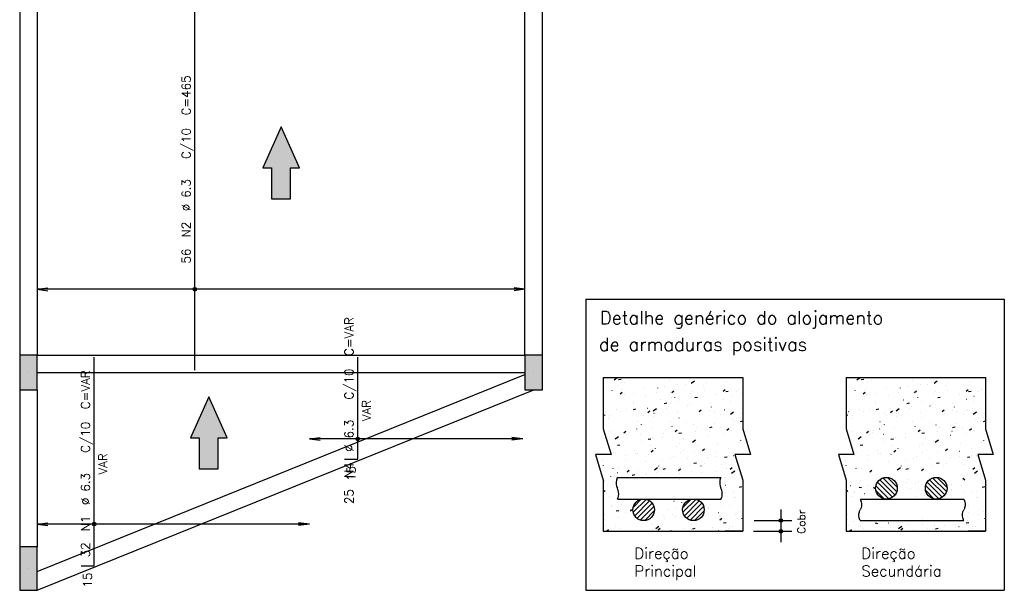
# Model space of a CAD drawing. Extents: x 0 to 84.1, y 0 to 59.4.
# Tile 5 of 7: x 38 to 60.6, y 30.9 to 44. Entities that reach past the tile are written whole.
import ezdxf

# ---------------------------------------------------------------- set-up
doc = ezdxf.new("R2010")
doc.units = 0
doc.header["$MEASUREMENT"] = 0
for name, color, linetype in [('1', 1, 'CONTINUOUS'), ('2', 2, 'CONTINUOUS'), ('6', 6, 'CONTINUOUS'), ('9', 9, 'CONTINUOUS')]:
    doc.layers.add(name, color=color, linetype=linetype)
doc.styles.get("Standard").update_dxf_attribs({"font": 'ROMANS.SHX'})

msp = doc.modelspace()

# ---------------------------------------------------------------- linework, layer by layer
at = {"layer": '1', "linetype": 'Continuous'}
for p, q in [((38, 44.3), (38, 36.3)), ((38.4, 44.3), (38.4, 36.3)), ((49.6, 36.3), (49.6, 44.3)), ((50, 36.3), (50, 44.3)), ((38.4, 36.3), (49.6, 36.3)), ((38.4, 35.9), (49.6, 35.9)), ((38.4, 31.331336), (49.6, 35.850635)), ((38, 35.5), (38, 31.9)), ((38.4, 30.9), (49.8, 35.5)), ((38.4, 35.5), (38.4, 31.9))]:
    msp.add_line(p, q, dxfattribs=at)
at = {"layer": '2', "linetype": 'Continuous'}
for p, q in [((38.4, 37.81), (38.647861, 37.842632)), ((49.6, 37.81), (38.4, 37.81)), ((38.4, 37.81), (38.647861, 37.777368)), ((38.4, 37.81), (38.4, 37.81)), ((49.6, 37.81), (49.352139, 37.842632)), ((49.6, 37.81), (49.352139, 37.777368)), ((49.6, 37.81), (49.6, 37.81)), ((51, 37.583948), (60.605, 37.583948)), ((51, 37.583948), (51, 30.9)), ((60.605, 37.583948), (60.605, 30.9)), ((38.2, 35.9), (38.2, 35.9)), ((49.8, 35.9), (49.8, 35.9)), ((51.39889, 35.78758), (54.59889, 35.78758)), ((51.39889, 35.78758), (51.39889, 34.609642)), ((51.646571, 35.72817), (51.719213, 35.781305)), ((51.747479, 35.735157), (51.806377, 35.746606)), ((52.487855, 35.770258), (52.488831, 35.770474)), ((52.929131, 35.719933), (52.929262, 35.720924)), ((52.950629, 35.785884), (52.951237, 35.786677)), ((53.971516, 35.771011), (53.971647, 35.772003)), ((54.59889, 35.78758), (54.59889, 34.609642)), ((56.973387, 35.78758), (60.173387, 35.78758)), ((56.973387, 35.78758), (56.973387, 34.609642)), ((57.221068, 35.72817), (57.293709, 35.781305)), ((57.321976, 35.735157), (57.380874, 35.746606)), ((58.062352, 35.770258), (58.063328, 35.770474)), ((58.503628, 35.719933), (58.503759, 35.720924)), ((58.525125, 35.785884), (58.525734, 35.786677)), ((59.546013, 35.771011), (59.546144, 35.772003)), ((60.173387, 35.78758), (60.173387, 34.609642)), ((51.39889, 35.667398), (51.39889, 35.667398)), ((51.39889, 35.547), (51.39889, 35.547)), ((51.39889, 35.52884), (51.39889, 35.52884)), ((51.39889, 35.52884), (51.39889, 35.52884)), ((51.39889, 35.52884), (51.39889, 35.52884)), ((51.39889, 35.52145), (51.39889, 35.52145)), ((51.39889, 35.52145), (51.39889, 35.52145)), ((51.48227, 35.547325), (51.483247, 35.547541)), ((51.726344, 35.601435), (51.727321, 35.601651)), ((51.83713, 35.506633), (51.837739, 35.507426)), ((51.885376, 35.658444), (51.885507, 35.659436)), ((51.990843, 35.706954), (51.991451, 35.707748)), ((52.316262, 35.545106), (52.316871, 35.545899)), ((52.646917, 35.542955), (52.647047, 35.543947)), ((52.796916, 35.585562), (52.797525, 35.586356)), ((53.104903, 35.632752), (53.10588, 35.632968)), ((53.276049, 35.624036), (53.276657, 35.624829)), ((53.348977, 35.686862), (53.349954, 35.687078)), ((53.417858, 35.653686), (53.490499, 35.70682)), ((53.689302, 35.594034), (53.689432, 35.595025)), ((53.71707, 35.494164), (53.718046, 35.49438)), ((53.756702, 35.664492), (53.757311, 35.665286)), ((54.152432, 35.469993), (54.198394, 35.50856)), ((54.187504, 35.503203), (54.188503, 35.503246)), ((54.235835, 35.702966), (54.236443, 35.703759)), ((54.512195, 35.517379), (54.513194, 35.517422)), ((56.973387, 35.667398), (56.973387, 35.667398)), ((56.973387, 35.547), (56.973387, 35.547)), ((56.973387, 35.52884), (56.973387, 35.52884)), ((56.973387, 35.52884), (56.973387, 35.52884)), ((56.973387, 35.52884), (56.973387, 35.52884)), ((56.973387, 35.52145), (56.973387, 35.52145)), ((56.973387, 35.52145), (56.973387, 35.52145)), ((57.056767, 35.547325), (57.057743, 35.547541)), ((57.300841, 35.601435), (57.301817, 35.601651)), ((57.411627, 35.506633), (57.412236, 35.507426)), ((57.459873, 35.658444), (57.460003, 35.659436)), ((57.565339, 35.706954), (57.565948, 35.707748)), ((57.890759, 35.545106), (57.891368, 35.545899)), ((58.221414, 35.542955), (58.221544, 35.543947)), ((58.371413, 35.585562), (58.372022, 35.586356)), ((58.6794, 35.632752), (58.680376, 35.632968)), ((58.850545, 35.624036), (58.851154, 35.624829)), ((58.923474, 35.686862), (58.92445, 35.687078)), ((58.992354, 35.653686), (59.064995, 35.70682)), ((59.263798, 35.594034), (59.263929, 35.595025)), ((59.291567, 35.494164), (59.292543, 35.49438)), ((59.331199, 35.664492), (59.331808, 35.665286)), ((59.726928, 35.469993), (59.772891, 35.50856)), ((59.762001, 35.503203), (59.763, 35.503246)), ((59.810331, 35.702966), (59.81094, 35.703759)), ((60.086692, 35.517379), (60.087691, 35.517422)), ((51.39889, 35.381449), (51.39889, 35.381449)), ((51.39889, 35.381449), (51.39889, 35.381449)), ((51.603162, 35.481467), (51.603292, 35.482458)), ((51.789343, 35.411915), (51.835306, 35.450482)), ((51.876706, 35.402311), (51.877705, 35.402355)), ((52.094437, 35.408737), (52.095413, 35.408953)), ((52.364702, 35.365978), (52.364833, 35.366969)), ((52.611006, 35.434371), (52.612005, 35.434415)), ((52.711485, 35.271231), (52.712461, 35.271447)), ((52.935697, 35.448547), (52.936696, 35.448591)), ((52.955559, 35.325341), (52.956535, 35.325557)), ((52.970887, 35.440954), (53.01685, 35.479521)), ((53.043502, 35.320975), (53.04411, 35.321768)), ((53.407087, 35.417056), (53.407218, 35.418048)), ((53.453204, 35.471142), (53.454203, 35.471186)), ((53.501731, 35.325114), (53.560629, 35.336562)), ((54.003288, 35.399905), (54.003896, 35.400698)), ((54.166278, 35.283721), (54.166409, 35.284713)), ((54.208503, 35.462496), (54.2674, 35.473945)), ((54.334118, 35.356658), (54.335095, 35.356874)), ((54.448493, 35.460699), (54.448624, 35.46169)), ((54.578192, 35.410768), (54.579169, 35.410984)), ((56.973387, 35.381449), (56.973387, 35.381449)), ((56.973387, 35.381449), (56.973387, 35.381449)), ((57.177658, 35.481467), (57.177789, 35.482458)), ((57.36384, 35.411915), (57.409803, 35.450482)), ((57.451203, 35.402311), (57.452202, 35.402355)), ((57.668934, 35.408737), (57.66991, 35.408953)), ((57.939199, 35.365978), (57.93933, 35.366969)), ((58.185503, 35.434371), (58.186502, 35.434415)), ((58.285982, 35.271231), (58.286958, 35.271447)), ((58.510194, 35.448547), (58.511193, 35.448591)), ((58.530056, 35.325341), (58.531032, 35.325557)), ((58.545384, 35.440954), (58.591347, 35.479521)), ((58.617998, 35.320975), (58.618607, 35.321768)), ((58.981584, 35.417056), (58.981714, 35.418048)), ((59.027701, 35.471142), (59.0287, 35.471186)), ((59.076228, 35.325114), (59.135126, 35.336562)), ((59.577784, 35.399905), (59.578393, 35.400698)), ((59.740775, 35.283721), (59.740906, 35.284713)), ((59.782999, 35.462496), (59.841897, 35.473945)), ((59.908615, 35.356658), (59.909591, 35.356874)), ((60.02299, 35.460699), (60.02312, 35.46169)), ((60.152689, 35.410768), (60.153665, 35.410984)), ((51.39889, 35.254538), (51.39889, 35.254538)), ((51.39889, 35.254538), (51.39889, 35.254538)), ((51.39889, 35.084286), (51.39889, 35.084286)), ((51.701019, 35.047216), (51.701995, 35.047432)), ((51.930003, 35.041723), (51.930612, 35.042516)), ((52.082488, 35.189), (52.082618, 35.189991)), ((52.083716, 35.242045), (52.084324, 35.242838)), ((52.088188, 35.050349), (52.147086, 35.061797)), ((52.409135, 35.080196), (52.409744, 35.08099)), ((52.546165, 35.016072), (52.618806, 35.069207)), ((52.79496, 35.187731), (52.853857, 35.19918)), ((52.842658, 35.063101), (52.842788, 35.064092)), ((52.889789, 35.120653), (52.890398, 35.121446)), ((53.124872, 35.240078), (53.125003, 35.24107)), ((53.323652, 35.132643), (53.324628, 35.132859)), ((53.368921, 35.159126), (53.36953, 35.15992)), ((53.60088, 35.007186), (53.646842, 35.045753)), ((53.849575, 35.199583), (53.850184, 35.200376)), ((53.884064, 35.106743), (53.884194, 35.107735)), ((54.184774, 35.049247), (54.18575, 35.049464)), ((54.328707, 35.238056), (54.329316, 35.238849)), ((56.973387, 35.254538), (56.973387, 35.254538)), ((56.973387, 35.254538), (56.973387, 35.254538)), ((56.973387, 35.084286), (56.973387, 35.084286)), ((57.275516, 35.047216), (57.276492, 35.047432)), ((57.5045, 35.041723), (57.505109, 35.042516)), ((57.656984, 35.189), (57.657115, 35.189991)), ((57.658212, 35.242045), (57.658821, 35.242838)), ((57.662685, 35.050349), (57.721582, 35.061797)), ((57.983632, 35.080196), (57.984241, 35.08099)), ((58.120661, 35.016072), (58.193302, 35.069207)), ((58.369456, 35.187731), (58.428354, 35.19918)), ((58.417155, 35.063101), (58.417285, 35.064092)), ((58.464286, 35.120653), (58.464895, 35.121446)), ((58.699369, 35.240078), (58.6995, 35.24107)), ((58.898149, 35.132643), (58.899125, 35.132859)), ((58.943418, 35.159126), (58.944027, 35.15992)), ((59.175376, 35.007186), (59.221339, 35.045753)), ((59.424072, 35.199583), (59.424681, 35.200376)), ((59.458561, 35.106743), (59.458691, 35.107735)), ((59.759271, 35.049247), (59.760247, 35.049464)), ((59.903204, 35.238056), (59.903813, 35.238849)), ((51.39889, 34.980236), (51.39889, 34.980236)), ((51.39889, 34.980236), (51.39889, 34.980236)), ((51.39889, 34.935507), (51.39889, 34.935507)), ((51.39889, 34.916363), (51.440314, 34.924415)), ((51.39889, 34.913203), (51.39889, 34.913203)), ((51.39889, 34.913203), (51.39889, 34.913203)), ((51.449349, 35.001266), (51.449958, 35.00206)), ((51.518058, 34.835045), (51.518189, 34.836036)), ((51.535116, 34.919151), (51.536115, 34.919195)), ((51.800273, 35.012022), (51.800404, 35.013014)), ((52.269416, 34.951211), (52.270415, 34.951255)), ((52.318067, 34.90971), (52.319043, 34.909927)), ((52.419335, 34.978147), (52.465298, 35.016714)), ((52.560443, 34.886123), (52.560574, 34.887115)), ((52.562141, 34.96382), (52.563117, 34.964037)), ((52.594107, 34.965388), (52.595106, 34.965431)), ((53.111614, 34.987983), (53.112613, 34.988026)), ((53.136375, 34.856065), (53.136983, 34.856859)), ((53.601849, 34.929766), (53.60198, 34.930757)), ((53.845914, 35.020043), (53.846913, 35.020086)), ((53.9407, 34.995137), (53.941676, 34.995354)), ((54.096161, 34.934995), (54.096769, 34.935788)), ((54.170605, 35.034219), (54.171604, 35.034263)), ((54.317451, 34.941588), (54.390092, 34.994723)), ((54.36339, 34.814277), (54.36352, 34.815268)), ((54.552867, 34.856549), (54.553843, 34.856766)), ((54.569266, 34.965614), (54.569875, 34.966407)), ((56.973387, 34.980236), (56.973387, 34.980236)), ((56.973387, 34.980236), (56.973387, 34.980236)), ((56.973387, 34.935507), (56.973387, 34.935507)), ((56.973387, 34.916363), (57.014811, 34.924415)), ((56.973387, 34.913203), (56.973387, 34.913203)), ((56.973387, 34.913203), (56.973387, 34.913203)), ((57.023846, 35.001266), (57.024455, 35.00206)), ((57.092555, 34.835045), (57.092686, 34.836036)), ((57.109613, 34.919151), (57.110612, 34.919195)), ((57.37477, 35.012022), (57.3749, 35.013014)), ((57.843913, 34.951211), (57.844912, 34.951255)), ((57.892564, 34.90971), (57.89354, 34.909927)), ((57.993832, 34.978147), (58.039795, 35.016714)), ((58.13494, 34.886123), (58.135071, 34.887115)), ((58.136638, 34.96382), (58.137614, 34.964037)), ((58.168604, 34.965388), (58.169603, 34.965431)), ((58.686111, 34.987983), (58.68711, 34.988026)), ((58.710871, 34.856065), (58.71148, 34.856859)), ((59.176346, 34.929766), (59.176476, 34.930757)), ((59.420411, 35.020043), (59.42141, 35.020086)), ((59.515197, 34.995137), (59.516173, 34.995354)), ((59.670657, 34.934995), (59.671266, 34.935788)), ((59.745102, 35.034219), (59.746101, 35.034263)), ((59.891947, 34.941588), (59.964588, 34.994723)), ((59.937887, 34.814277), (59.938017, 34.815268)), ((60.127364, 34.856549), (60.12834, 34.856766)), ((60.143763, 34.965614), (60.144371, 34.966407)), ((51.39889, 34.705934), (51.39889, 34.705934)), ((51.39889, 34.705934), (51.39889, 34.705934)), ((51.39889, 34.705934), (51.39889, 34.705934)), ((51.39889, 34.609645), (51.577724, 34.020676)), ((52.168723, 34.602299), (52.169699, 34.602516)), ((52.176589, 34.777135), (52.177197, 34.777929)), ((52.278229, 34.709145), (52.278359, 34.710137)), ((52.502008, 34.615287), (52.502617, 34.61608)), ((52.930234, 34.771122), (52.93121, 34.771339)), ((52.982662, 34.655743), (52.983271, 34.656537)), ((53.319635, 34.752788), (53.319765, 34.75378)), ((53.461794, 34.694217), (53.462403, 34.69501)), ((53.547282, 34.633617), (53.548258, 34.633833)), ((53.791356, 34.687726), (53.792332, 34.687943)), ((53.84244, 34.640305), (53.901337, 34.651754)), ((53.942448, 34.734673), (53.943057, 34.735467)), ((54.081175, 34.637299), (54.081306, 34.63829)), ((54.230872, 34.573418), (54.276834, 34.611985)), ((54.415554, 34.765292), (54.416162, 34.766086)), ((54.549211, 34.777688), (54.59889, 34.787344)), ((54.59889, 34.609645), (54.777724, 34.020676)), ((56.973387, 34.705934), (56.973387, 34.705934)), ((56.973387, 34.705934), (56.973387, 34.705934)), ((56.973387, 34.705934), (56.973387, 34.705934)), ((56.973387, 34.609645), (57.15222, 34.020676)), ((57.74322, 34.602299), (57.744196, 34.602516)), ((57.751085, 34.777135), (57.751694, 34.777929)), ((57.852725, 34.709145), (57.852856, 34.710137)), ((58.076505, 34.615287), (58.077114, 34.61608)), ((58.504731, 34.771122), (58.505707, 34.771339)), ((58.557159, 34.655743), (58.557768, 34.656537)), ((58.894131, 34.752788), (58.894262, 34.75378)), ((59.036291, 34.694217), (59.0369, 34.69501)), ((59.121779, 34.633617), (59.122755, 34.633833)), ((59.365853, 34.687726), (59.366829, 34.687943)), ((59.416936, 34.640305), (59.475834, 34.651754)), ((59.516945, 34.734673), (59.517554, 34.735467)), ((59.655672, 34.637299), (59.655803, 34.63829)), ((59.805369, 34.573418), (59.851331, 34.611985)), ((59.99005, 34.765292), (59.990659, 34.766086)), ((60.123708, 34.777688), (60.173387, 34.787344)), ((60.173387, 34.609645), (60.352221, 34.020676)), ((44.65, 34.37553), (44.897861, 34.408161)), ((49.55, 34.37553), (44.65, 34.37553)), ((44.65, 34.37553), (44.897861, 34.342898)), ((44.65, 34.37553), (44.65, 34.37553)), ((49.55, 34.37553), (49.302139, 34.408161)), ((49.55, 34.37553), (49.302139, 34.342898)), ((49.55, 34.37553), (49.55, 34.37553)), ((51.448241, 34.447112), (51.448241, 34.447112)), ((51.448241, 34.447112), (51.448241, 34.447112)), ((51.448241, 34.447112), (51.448241, 34.447112)), ((51.449533, 34.442859), (51.449533, 34.442859)), ((51.449533, 34.442859), (51.449533, 34.442859)), ((51.449533, 34.442859), (51.449533, 34.442859)), ((51.455471, 34.423301), (51.455471, 34.423301)), ((51.461317, 34.404049), (51.461317, 34.404049)), ((51.461317, 34.404049), (51.461317, 34.404049)), ((51.461317, 34.404049), (51.461317, 34.404049)), ((51.542222, 34.536357), (51.542831, 34.53715)), ((51.674472, 34.378458), (51.747113, 34.431593)), ((51.867783, 34.51534), (51.913746, 34.553907)), ((51.924649, 34.548189), (51.925625, 34.548406)), ((51.927826, 34.468052), (51.928825, 34.468095)), ((51.996014, 34.532168), (51.996145, 34.533159)), ((52.022876, 34.576814), (52.023485, 34.577607)), ((52.252517, 34.482228), (52.253516, 34.482271)), ((52.428897, 34.36554), (52.487794, 34.376989)), ((52.536816, 34.409602), (52.537792, 34.409818)), ((52.755205, 34.398833), (52.755336, 34.399824)), ((52.770024, 34.504823), (52.771023, 34.504866)), ((53.03742, 34.57581), (53.03755, 34.576802)), ((53.049328, 34.544379), (53.09529, 34.582946)), ((53.135668, 34.502923), (53.194566, 34.514371)), ((53.229248, 34.391156), (53.229856, 34.391949)), ((53.504324, 34.536883), (53.505323, 34.536927)), ((53.798961, 34.460321), (53.799091, 34.461313)), ((53.829015, 34.551059), (53.830014, 34.551103)), ((54.159449, 34.495029), (54.160425, 34.495245)), ((54.346522, 34.573654), (54.347521, 34.573698)), ((57.022738, 34.447112), (57.022738, 34.447112)), ((57.022738, 34.447112), (57.022738, 34.447112)), ((57.022738, 34.447112), (57.022738, 34.447112)), ((57.02403, 34.442859), (57.02403, 34.442859)), ((57.02403, 34.442859), (57.02403, 34.442859)), ((57.02403, 34.442859), (57.02403, 34.442859)), ((57.029968, 34.423301), (57.029968, 34.423301)), ((57.035814, 34.404049), (57.035814, 34.404049)), ((57.035814, 34.404049), (57.035814, 34.404049)), ((57.035814, 34.404049), (57.035814, 34.404049)), ((57.116719, 34.536357), (57.117328, 34.53715)), ((57.248968, 34.378458), (57.321609, 34.431593)), ((57.44228, 34.51534), (57.488243, 34.553907)), ((57.499146, 34.548189), (57.500122, 34.548406)), ((57.502323, 34.468052), (57.503322, 34.468095)), ((57.570511, 34.532168), (57.570641, 34.533159)), ((57.597373, 34.576814), (57.597982, 34.577607)), ((57.827014, 34.482228), (57.828013, 34.482271)), ((58.003393, 34.36554), (58.062291, 34.376989)), ((58.111312, 34.409602), (58.112289, 34.409818)), ((58.329702, 34.398833), (58.329833, 34.399824)), ((58.344521, 34.504823), (58.34552, 34.504866)), ((58.611917, 34.57581), (58.612047, 34.576802)), ((58.623824, 34.544379), (58.669787, 34.582946)), ((58.710165, 34.502923), (58.769063, 34.514371)), ((58.803744, 34.391156), (58.804353, 34.391949)), ((59.078821, 34.536883), (59.07982, 34.536927)), ((59.373457, 34.460321), (59.373588, 34.461313)), ((59.403512, 34.551059), (59.404511, 34.551103)), ((59.733945, 34.495029), (59.734922, 34.495245)), ((59.921019, 34.573654), (59.922018, 34.573698)), ((51.506413, 34.255529), (51.506413, 34.255529)), ((51.516919, 34.22093), (51.516919, 34.22093)), ((51.526283, 34.19009), (51.526283, 34.19009)), ((51.527568, 34.185857), (51.527568, 34.185857)), ((51.527568, 34.185857), (51.527568, 34.185857)), ((51.527568, 34.185857), (51.527568, 34.185857)), ((51.531231, 34.186669), (51.532207, 34.186885)), ((51.713799, 34.35519), (51.71393, 34.356182)), ((51.722125, 34.228158), (51.781023, 34.239606)), ((51.775305, 34.240779), (51.776281, 34.240995)), ((52.269461, 34.312226), (52.27007, 34.313019)), ((52.472991, 34.221855), (52.473121, 34.222847)), ((52.594881, 34.150377), (52.59549, 34.151171)), ((53.075535, 34.190834), (53.076144, 34.191627)), ((53.153864, 34.272096), (53.15484, 34.272312)), ((53.397938, 34.326206), (53.398914, 34.326422)), ((53.445758, 34.303974), (53.518399, 34.357109)), ((53.516746, 34.283344), (53.516877, 34.284335)), ((53.554667, 34.229307), (53.555276, 34.230101)), ((53.67932, 34.110611), (53.725282, 34.149178)), ((53.76603, 34.133508), (53.767007, 34.133724)), ((54.027773, 34.259926), (54.028381, 34.26072)), ((54.276916, 34.157444), (54.277047, 34.158436)), ((54.500878, 34.290545), (54.501487, 34.291339)), ((54.559131, 34.334422), (54.559261, 34.335414)), ((57.08091, 34.255529), (57.08091, 34.255529)), ((57.091416, 34.22093), (57.091416, 34.22093)), ((57.10078, 34.19009), (57.10078, 34.19009)), ((57.102065, 34.185857), (57.102065, 34.185857)), ((57.102065, 34.185857), (57.102065, 34.185857)), ((57.102065, 34.185857), (57.102065, 34.185857)), ((57.105727, 34.186669), (57.106704, 34.186885)), ((57.288296, 34.35519), (57.288427, 34.356182)), ((57.296622, 34.228158), (57.355519, 34.239606)), ((57.349801, 34.240779), (57.350778, 34.240995)), ((57.843958, 34.312226), (57.844567, 34.313019)), ((58.047487, 34.221855), (58.047618, 34.222847)), ((58.169378, 34.150377), (58.169987, 34.151171)), ((58.650032, 34.190834), (58.650641, 34.191627)), ((58.728361, 34.272096), (58.729337, 34.272312)), ((58.972435, 34.326206), (58.973411, 34.326422)), ((59.020254, 34.303974), (59.092895, 34.357109)), ((59.091243, 34.283344), (59.091373, 34.284335)), ((59.129164, 34.229307), (59.129773, 34.230101)), ((59.253817, 34.110611), (59.299779, 34.149178)), ((59.340527, 34.133508), (59.341504, 34.133724)), ((59.602269, 34.259926), (59.602878, 34.26072)), ((59.851413, 34.157444), (59.851544, 34.158436)), ((60.075375, 34.290545), (60.075984, 34.291339)), ((60.133628, 34.334422), (60.133758, 34.335414)), ((51.577724, 34.020676), (51.220057, 34.020676)), ((51.220057, 34.020676), (51.39889, 33.431707)), ((51.231876, 33.98175), (51.231876, 33.98175)), ((51.235571, 33.969581), (51.235571, 33.969581)), ((51.235571, 33.969581), (51.235571, 33.969581)), ((51.235571, 33.969581), (51.235571, 33.969581)), ((51.586236, 33.984892), (51.587235, 33.984935)), ((51.635095, 34.071448), (51.635704, 34.072241)), ((51.910927, 33.999068), (51.911926, 33.999112)), ((52.115749, 34.111904), (52.116358, 34.112698)), ((52.143397, 34.048081), (52.144374, 34.048297)), ((52.190776, 34.044877), (52.190907, 34.045869)), ((52.428434, 34.021663), (52.429433, 34.021707)), ((52.497776, 34.081572), (52.543738, 34.120139)), ((52.760446, 33.910575), (52.761422, 33.910791)), ((52.952317, 33.929388), (52.952447, 33.93038)), ((53.00452, 33.964685), (53.005496, 33.964901)), ((53.162734, 34.053723), (53.163733, 34.053767)), ((53.234531, 34.106366), (53.234662, 34.107357)), ((53.32212, 33.926246), (53.322729, 33.92704)), ((53.487425, 34.067899), (53.488424, 34.067943)), ((53.795226, 33.956865), (53.795835, 33.957659)), ((53.994702, 33.980467), (53.994832, 33.981458)), ((54.004932, 34.090494), (54.005931, 34.090538)), ((54.183148, 33.955497), (54.242046, 33.966945)), ((54.268331, 33.987484), (54.26894, 33.988278)), ((54.383079, 33.996002), (54.384055, 33.996218)), ((54.777724, 34.020676), (54.420057, 34.020676)), ((54.420057, 34.020676), (54.59889, 33.431707)), ((54.494377, 34.020676), (54.494377, 34.020676)), ((54.517825, 34.020676), (54.517825, 34.020676)), ((54.517825, 34.020676), (54.517825, 34.020676)), ((54.518467, 34.020676), (54.518467, 34.020676)), ((54.627153, 34.050112), (54.628129, 34.050328)), ((54.719077, 34.020676), (54.719077, 34.020676)), ((54.739232, 34.122555), (54.740232, 34.122598)), ((54.743411, 34.020676), (54.743411, 34.020676)), ((57.15222, 34.020676), (56.794553, 34.020676)), ((56.794553, 34.020676), (56.973387, 33.431707)), ((56.806373, 33.98175), (56.806373, 33.98175)), ((56.810068, 33.969581), (56.810068, 33.969581)), ((56.810068, 33.969581), (56.810068, 33.969581)), ((56.810068, 33.969581), (56.810068, 33.969581)), ((57.160733, 33.984892), (57.161732, 33.984935)), ((57.209592, 34.071448), (57.210201, 34.072241)), ((57.485424, 33.999068), (57.486423, 33.999112)), ((57.690246, 34.111904), (57.690855, 34.112698)), ((57.717894, 34.048081), (57.71887, 34.048297)), ((57.765273, 34.044877), (57.765403, 34.045869)), ((58.002931, 34.021663), (58.00393, 34.021707)), ((58.072272, 34.081572), (58.118235, 34.120139)), ((58.334942, 33.910575), (58.335919, 33.910791)), ((58.526814, 33.929388), (58.526944, 33.93038)), ((58.579016, 33.964685), (58.579993, 33.964901)), ((58.737231, 34.053723), (58.73823, 34.053767)), ((58.809028, 34.106366), (58.809159, 34.107357)), ((58.896617, 33.926246), (58.897226, 33.92704)), ((59.061922, 34.067899), (59.062921, 34.067943)), ((59.369723, 33.956865), (59.370331, 33.957659)), ((59.569198, 33.980467), (59.569329, 33.981458)), ((59.579429, 34.090494), (59.580428, 34.090538)), ((59.757645, 33.955497), (59.816543, 33.966945)), ((59.842828, 33.987484), (59.843437, 33.988278)), ((59.957575, 33.996002), (59.958552, 33.996218)), ((60.352221, 34.020676), (59.994554, 34.020676)), ((59.994554, 34.020676), (60.173387, 33.431707)), ((60.068874, 34.020676), (60.068874, 34.020676)), ((60.092322, 34.020676), (60.092322, 34.020676)), ((60.092322, 34.020676), (60.092322, 34.020676)), ((60.092964, 34.020676), (60.092964, 34.020676)), ((60.201649, 34.050112), (60.202626, 34.050328)), ((60.293574, 34.020676), (60.293574, 34.020676)), ((60.313729, 34.122555), (60.314728, 34.122598)), ((60.317907, 34.020676), (60.317907, 34.020676)), ((51.270495, 33.854563), (51.270495, 33.854563)), ((51.381887, 33.879258), (51.382863, 33.879474)), ((51.402548, 33.768387), (51.403157, 33.76918)), ((51.626347, 33.690922), (51.626477, 33.691913)), ((51.749979, 33.68656), (51.750956, 33.686776)), ((51.908562, 33.8679), (51.908692, 33.868891)), ((52.362334, 33.847316), (52.362943, 33.84811)), ((52.574065, 33.666361), (52.646706, 33.719495)), ((52.670102, 33.752411), (52.670233, 33.753402)), ((52.687754, 33.685468), (52.688363, 33.686261)), ((52.769605, 33.680732), (52.828503, 33.69218)), ((53.127768, 33.647804), (53.17373, 33.686371)), ((53.168408, 33.725925), (53.169017, 33.726718)), ((53.372612, 33.771987), (53.373589, 33.772203)), ((53.476377, 33.818114), (53.535274, 33.829563)), ((53.641514, 33.756544), (53.642122, 33.757337)), ((53.712487, 33.803489), (53.712618, 33.804481)), ((54.114619, 33.787163), (54.115228, 33.787956)), ((54.233735, 33.688591), (54.234711, 33.688808)), ((54.309312, 33.676842), (54.355275, 33.71541)), ((56.844992, 33.854563), (56.844992, 33.854563)), ((56.956383, 33.879258), (56.95736, 33.879474)), ((56.977045, 33.768387), (56.977654, 33.76918)), ((57.200844, 33.690922), (57.200974, 33.691913)), ((57.324476, 33.68656), (57.325452, 33.686776)), ((57.483058, 33.8679), (57.483189, 33.868891)), ((57.936831, 33.847316), (57.93744, 33.84811)), ((58.148561, 33.666361), (58.221202, 33.719495)), ((58.244599, 33.752411), (58.24473, 33.753402)), ((58.262251, 33.685468), (58.26286, 33.686261)), ((58.344102, 33.680732), (58.403, 33.69218)), ((58.702265, 33.647804), (58.748227, 33.686371)), ((58.742905, 33.725925), (58.743514, 33.726718)), ((58.947109, 33.771987), (58.948085, 33.772203)), ((59.050874, 33.818114), (59.109771, 33.829563)), ((59.21601, 33.756544), (59.216619, 33.757337)), ((59.286984, 33.803489), (59.287114, 33.804481)), ((59.689116, 33.787163), (59.689724, 33.787956)), ((59.808231, 33.688591), (59.809208, 33.688808)), ((59.883809, 33.676842), (59.929771, 33.71541)), ((51.326682, 33.669516), (51.326682, 33.669516)), ((51.326682, 33.669516), (51.326682, 33.669516)), ((51.326682, 33.669516), (51.326682, 33.669516)), ((51.348531, 33.597561), (51.348531, 33.597561)), ((51.348531, 33.597561), (51.348531, 33.597561)), ((51.353141, 33.582375), (51.353141, 33.582375)), ((51.353141, 33.582375), (51.353141, 33.582375)), ((51.375888, 33.507462), (51.375888, 33.507462)), ((51.569337, 33.515908), (51.570336, 33.515952)), ((51.721943, 33.491504), (53.875352, 33.491504)), ((51.727968, 33.606538), (51.728577, 33.607331)), ((51.946224, 33.618765), (51.992186, 33.657332)), ((52.062834, 33.543349), (52.121731, 33.554798)), ((52.086844, 33.538503), (52.087843, 33.538547)), ((52.208622, 33.646995), (52.209231, 33.647788)), ((52.367027, 33.549054), (52.368004, 33.549271)), ((52.387888, 33.575433), (52.388018, 33.576424)), ((52.611101, 33.603164), (52.612078, 33.603381)), ((52.821144, 33.570563), (52.822143, 33.570607)), ((53.145835, 33.58474), (53.146834, 33.584783)), ((53.430272, 33.626511), (53.430403, 33.627503)), ((53.663342, 33.607334), (53.664341, 33.607378)), ((53.875352, 33.491504), (54.100448, 33.491504)), ((53.989661, 33.634481), (53.990637, 33.634698)), ((54.189464, 33.493176), (54.189594, 33.494168)), ((54.345351, 33.591876), (54.417992, 33.645011)), ((54.397643, 33.639395), (54.398642, 33.639438)), ((54.471678, 33.670154), (54.471809, 33.671146)), ((56.901179, 33.669516), (56.901179, 33.669516)), ((56.901179, 33.669516), (56.901179, 33.669516)), ((56.901179, 33.669516), (56.901179, 33.669516)), ((56.923027, 33.597561), (56.923027, 33.597561)), ((56.923027, 33.597561), (56.923027, 33.597561)), ((56.927638, 33.582375), (56.927638, 33.582375)), ((56.927638, 33.582375), (56.927638, 33.582375)), ((56.950385, 33.507462), (56.950385, 33.507462)), ((57.52072, 33.618765), (57.566683, 33.657332)), ((57.821895, 33.477555), (58.133408, 33.166042)), ((57.924377, 33.48821), (58.144063, 33.268523)), ((58.964387, 33.477555), (59.2759, 33.166042)), ((59.066869, 33.48821), (59.286555, 33.268524)), ((59.114559, 33.497217), (59.114428, 33.498208)), ((59.650038, 33.472716), (59.696001, 33.434149)), ((59.919847, 33.591876), (59.992488, 33.645011)), ((59.972139, 33.639395), (59.973138, 33.639438)), ((60.046175, 33.670154), (60.046306, 33.671146)), ((51.39889, 33.431707), (51.39889, 32.253773)), ((51.39889, 33.414292), (51.41496, 33.417415)), ((51.39889, 33.334423), (51.39889, 33.334423)), ((51.39889, 33.334423), (51.39889, 33.334423)), ((51.39889, 33.334423), (51.39889, 33.334423)), ((51.495421, 33.303477), (51.49603, 33.30427)), ((53.148058, 33.449534), (53.148188, 33.450525)), ((54.199943, 33.312416), (54.200552, 33.313209)), ((54.523857, 33.270688), (54.582755, 33.282137)), ((54.59889, 33.431707), (54.59889, 32.253773)), ((56.973387, 33.431707), (56.973387, 32.253773)), ((56.973387, 33.414292), (56.989456, 33.417415)), ((56.973387, 33.334423), (56.973387, 33.334423)), ((56.973387, 33.334423), (56.973387, 33.334423)), ((56.973387, 33.334423), (56.973387, 33.334423)), ((57.069918, 33.303477), (57.070527, 33.30427)), ((57.271267, 33.269849), (57.330165, 33.2584)), ((57.311612, 33.425371), (57.311482, 33.426362)), ((57.48882, 33.313495), (57.488211, 33.314288)), ((57.593827, 33.248393), (57.593696, 33.249384)), ((57.599161, 33.268818), (57.645123, 33.230251)), ((57.658939, 33.3011), (57.956953, 33.003086)), ((57.693739, 33.379437), (58.03529, 33.037885)), ((57.748581, 33.437732), (58.093585, 33.092728)), ((57.767831, 33.303366), (57.766855, 33.303583)), ((58.038151, 33.372544), (58.037152, 33.372587)), ((58.353018, 33.381728), (58.352887, 33.382719)), ((58.384879, 33.440872), (58.383903, 33.441088)), ((58.442579, 33.242419), (58.44197, 33.243213)), ((58.555658, 33.349949), (58.554659, 33.349993)), ((58.628953, 33.386762), (58.627977, 33.386979)), ((58.801431, 33.3011), (59.099445, 33.003086)), ((58.836231, 33.379437), (59.177782, 33.037886)), ((58.891073, 33.437732), (59.236077, 33.092728)), ((59.289958, 33.317889), (59.288959, 33.317932)), ((59.396773, 33.320239), (59.396643, 33.321231)), ((59.614649, 33.303712), (59.61365, 33.303756)), ((60.098354, 33.270688), (60.157251, 33.282137)), ((60.173387, 33.431707), (60.173387, 32.253773)), ((51.39889, 33.159497), (51.440634, 33.194525)), ((51.39889, 33.177675), (51.39889, 33.177675)), ((51.39889, 33.177675), (51.39889, 33.177675)), ((51.39889, 33.177675), (51.39889, 33.177675)), ((51.39889, 33.060121), (51.39889, 33.060121)), ((51.39889, 33.060121), (51.39889, 33.060121)), ((51.39889, 33.060121), (51.39889, 33.060121)), ((51.39889, 33.040221), (51.39889, 33.040221)), ((51.39889, 33.040221), (51.39889, 33.040221)), ((51.541244, 33.0445), (51.541374, 33.045491)), ((51.745254, 33.055343), (51.746253, 33.055387)), ((54.208409, 33.134373), (54.209385, 33.134589)), ((54.380743, 33.170411), (54.381742, 33.170455)), ((54.386575, 33.023732), (54.386706, 33.024723)), ((54.440502, 33.039974), (54.44111, 33.040767)), ((56.973387, 33.159497), (57.015131, 33.194525)), ((56.973387, 33.177675), (56.973387, 33.177675)), ((56.973387, 33.177675), (56.973387, 33.177675)), ((56.973387, 33.177675), (56.973387, 33.177675)), ((56.973387, 33.060121), (56.973387, 33.060121)), ((56.973387, 33.060121), (56.973387, 33.060121)), ((56.973387, 33.060121), (56.973387, 33.060121)), ((56.973387, 33.040221), (56.973387, 33.040221)), ((56.973387, 33.040221), (56.973387, 33.040221)), ((57.115741, 33.0445), (57.115871, 33.045491)), ((57.155664, 33.164778), (57.154688, 33.164995)), ((57.1634, 33.151646), (57.162791, 33.15244)), ((57.399738, 33.110668), (57.398762, 33.110885)), ((57.658627, 33.188274), (57.844127, 33.002774)), ((58.123186, 33.072717), (58.122577, 33.07351)), ((58.596291, 33.042098), (58.595682, 33.042891)), ((58.635233, 33.20475), (58.635102, 33.205742)), ((58.778297, 33.079351), (58.777321, 33.079568)), ((58.801119, 33.188274), (58.986619, 33.002774)), ((58.915684, 33.2118), (58.915075, 33.212594)), ((58.917447, 33.027773), (58.917317, 33.028764)), ((59.38879, 33.181181), (59.388181, 33.181974)), ((59.390464, 33.217939), (59.389488, 33.218156)), ((59.678988, 33.143262), (59.678857, 33.144253)), ((59.861895, 33.150562), (59.861286, 33.151355)), ((59.95524, 33.170411), (59.956239, 33.170455)), ((59.961072, 33.023732), (59.961203, 33.024723)), ((60.014998, 33.039974), (60.015607, 33.040767)), ((51.39889, 32.80676), (51.39889, 32.80676)), ((51.39889, 32.785819), (51.39889, 32.785819)), ((51.39889, 32.785819), (51.39889, 32.785819)), ((51.39889, 32.785819), (51.39889, 32.785819)), ((51.580191, 32.826013), (51.581167, 32.826229)), ((51.588294, 32.838568), (51.588903, 32.839361)), ((51.731042, 32.995504), (53.875352, 32.995504)), ((51.824265, 32.880123), (51.825241, 32.880339)), ((52.084131, 32.802733), (52.269631, 32.988233)), ((52.084442, 32.689908), (52.382456, 32.987921)), ((52.119242, 32.61157), (52.460793, 32.953122)), ((52.174084, 32.553275), (52.519089, 32.89828)), ((52.247398, 32.513452), (52.558911, 32.824965)), ((52.54808, 32.917498), (52.548689, 32.918291)), ((53.021186, 32.948117), (53.021794, 32.94891)), ((53.060605, 32.785266), (53.060736, 32.786257)), ((53.202824, 32.91144), (53.2038, 32.911656)), ((53.226623, 32.802733), (53.412123, 32.988233)), ((53.226934, 32.689908), (53.524948, 32.987922)), ((53.261734, 32.61157), (53.603286, 32.953122)), ((53.316576, 32.553275), (53.66158, 32.89828)), ((53.340579, 32.778414), (53.341187, 32.779207)), ((53.34282, 32.962243), (53.34295, 32.963235)), ((53.38989, 32.513452), (53.701403, 32.824965)), ((53.813684, 32.809033), (53.814293, 32.809826)), ((53.875352, 32.995504), (54.100448, 32.995504)), ((54.104361, 32.846754), (54.104491, 32.847746)), ((54.286789, 32.839652), (54.287398, 32.840445)), ((56.973387, 32.80676), (56.973387, 32.80676)), ((56.973387, 32.785819), (56.973387, 32.785819)), ((56.973387, 32.785819), (56.973387, 32.785819)), ((56.973387, 32.785819), (56.973387, 32.785819)), ((57.305539, 32.995504), (59.449849, 32.995504)), ((57.32075, 32.935621), (57.319751, 32.935664)), ((59.449849, 32.995504), (59.674945, 32.995504)), ((59.783882, 32.856418), (59.782906, 32.856635)), ((51.39889, 32.663256), (51.39889, 32.663256)), ((51.39889, 32.591731), (51.39889, 32.591731)), ((51.39889, 32.591731), (51.39889, 32.591731)), ((51.39889, 32.571975), (51.39889, 32.571975)), ((51.39889, 32.571975), (51.39889, 32.571975)), ((51.403664, 32.572183), (51.404663, 32.572227)), ((51.434582, 32.638246), (51.435191, 32.639039)), ((51.696771, 32.721159), (51.755668, 32.732607)), ((51.736985, 32.564645), (51.737115, 32.565637)), ((51.913714, 32.676719), (51.914323, 32.677513)), ((52.019199, 32.741623), (52.01933, 32.742615)), ((52.024664, 32.722189), (52.070626, 32.760757)), ((52.192358, 32.687425), (52.193334, 32.687641)), ((52.34988, 32.502797), (52.569567, 32.722484)), ((52.462655, 32.61842), (52.463654, 32.618464)), ((52.778391, 32.608288), (52.778521, 32.60928)), ((52.867473, 32.747795), (52.868082, 32.748588)), ((52.980162, 32.641015), (52.981161, 32.641059)), ((53.05348, 32.604029), (53.054456, 32.604245)), ((53.492372, 32.502797), (53.712058, 32.722484)), ((53.714463, 32.673075), (53.715462, 32.673119)), ((53.814991, 32.772852), (53.815967, 32.773068)), ((53.822146, 32.669777), (53.822277, 32.670768)), ((54.039153, 32.687251), (54.040152, 32.687295)), ((54.075541, 32.518291), (54.121504, 32.556858)), ((54.432039, 32.635346), (54.433015, 32.635562)), ((54.55666, 32.709846), (54.557659, 32.70989)), ((55.475579, 32.752797), (55.475579, 32.003773)), ((56.973387, 32.663256), (56.973387, 32.663256)), ((56.973387, 32.591731), (56.973387, 32.591731)), ((56.973387, 32.591731), (56.973387, 32.591731)), ((56.973387, 32.571975), (56.973387, 32.571975)), ((56.973387, 32.571975), (56.973387, 32.571975)), ((56.978161, 32.572183), (56.97916, 32.572227)), ((57.009079, 32.638246), (57.009688, 32.639039)), ((59.775049, 32.677798), (59.77444, 32.678592)), ((60.006536, 32.635346), (60.007512, 32.635562)), ((60.131157, 32.709846), (60.132156, 32.70989)), ((38.4, 32.419814), (38.647861, 32.452445)), ((44.65, 32.419814), (38.4, 32.419814)), ((38.4, 32.419814), (38.647861, 32.387182)), ((38.4, 32.419814), (38.4, 32.419814)), ((44.65, 32.419814), (44.402139, 32.452445)), ((44.65, 32.419814), (44.402139, 32.387182)), ((44.65, 32.419814), (44.65, 32.419814)), ((51.39889, 32.511517), (51.39889, 32.511517)), ((51.430847, 32.518602), (51.431823, 32.518818)), ((51.45477, 32.387668), (51.454901, 32.388659)), ((51.681167, 32.373658), (51.681776, 32.374452)), ((51.79894, 32.325904), (51.799916, 32.32612)), ((52.496176, 32.43131), (52.496307, 32.432302)), ((52.601965, 32.316649), (52.674606, 32.369783)), ((52.654656, 32.288421), (52.700619, 32.326988)), ((52.809406, 32.549919), (52.810382, 32.550135)), ((53.421573, 32.411331), (53.422549, 32.411547)), ((53.539931, 32.492799), (53.540062, 32.49379)), ((53.899008, 32.334286), (53.899617, 32.335079)), ((54.157794, 32.448498), (54.216692, 32.459946)), ((54.282695, 32.327935), (54.283671, 32.328152)), ((54.300102, 32.3669), (54.300232, 32.367891)), ((54.372114, 32.364905), (54.372722, 32.365698)), ((54.582316, 32.543877), (54.582447, 32.544869)), ((54.862507, 32.502797), (55.725579, 32.502797)), ((56.973387, 32.511517), (56.973387, 32.511517)), ((57.005344, 32.518602), (57.00632, 32.518818)), ((57.029267, 32.387668), (57.029398, 32.388659)), ((57.144833, 32.475056), (57.143834, 32.475099)), ((57.255664, 32.373658), (57.256273, 32.374452)), ((57.29644, 32.499504), (59.449849, 32.499504)), ((57.303074, 32.383676), (57.302465, 32.384469)), ((57.373436, 32.325904), (57.374413, 32.32612)), ((57.63733, 32.447658), (57.696228, 32.436209)), ((57.66234, 32.452461), (57.661341, 32.452504)), ((57.783728, 32.343219), (57.783119, 32.344013)), ((57.942501, 32.441737), (57.941524, 32.441953)), ((57.962515, 32.414583), (57.962384, 32.415574)), ((58.070673, 32.43131), (58.070803, 32.432302)), ((58.176461, 32.316649), (58.249102, 32.369783)), ((58.186575, 32.387627), (58.185598, 32.387843)), ((58.229153, 32.288421), (58.275115, 32.326988)), ((58.39664, 32.4204), (58.395641, 32.420444)), ((58.721331, 32.406224), (58.720332, 32.406268)), ((58.722685, 32.540482), (58.722555, 32.541474)), ((58.99607, 32.411331), (58.997046, 32.411547)), ((59.0049, 32.363505), (59.004769, 32.364496)), ((59.238838, 32.383629), (59.237839, 32.383673)), ((59.449849, 32.499504), (59.674945, 32.499504)), ((59.473505, 32.334286), (59.474114, 32.335079)), ((59.565134, 32.35631), (59.564157, 32.356526)), ((59.732291, 32.448498), (59.791188, 32.459946)), ((59.764091, 32.49684), (59.763961, 32.497831)), ((59.857192, 32.327935), (59.858168, 32.328152)), ((59.874598, 32.3669), (59.874729, 32.367891)), ((59.94661, 32.364905), (59.947219, 32.365698)), ((60.156813, 32.543877), (60.156944, 32.544869)), ((51.39889, 32.253773), (54.59889, 32.253773)), ((51.437143, 32.253773), (51.437143, 32.253773)), ((51.437143, 32.253773), (51.437143, 32.253773)), ((51.466426, 32.253773), (51.466426, 32.253773)), ((51.473112, 32.259382), (51.519074, 32.29795)), ((51.473576, 32.253773), (51.473576, 32.253773)), ((51.473576, 32.253773), (51.473576, 32.253773)), ((51.589176, 32.253773), (51.589176, 32.253773)), ((51.589176, 32.253773), (51.589176, 32.253773)), ((51.589176, 32.253773), (51.589176, 32.253773)), ((51.696058, 32.253773), (51.696058, 32.253773)), ((51.696058, 32.253773), (51.696058, 32.253773)), ((51.954973, 32.253773), (51.954973, 32.253773)), ((51.954973, 32.253773), (51.954973, 32.253773)), ((52.038786, 32.253773), (52.038786, 32.253773)), ((52.038786, 32.253773), (52.038786, 32.253773)), ((52.213888, 32.253773), (52.213888, 32.253773)), ((52.213962, 32.254333), (52.214092, 32.255324)), ((52.472803, 32.253773), (52.472803, 32.253773)), ((52.488397, 32.253773), (52.488397, 32.253773)), ((52.488397, 32.253773), (52.488397, 32.253773)), ((52.516005, 32.253773), (52.516005, 32.253773)), ((52.613363, 32.253773), (52.613363, 32.253773)), ((52.710873, 32.253773), (52.710873, 32.253773)), ((52.710873, 32.253773), (52.710873, 32.253773)), ((52.731718, 32.253773), (52.731718, 32.253773)), ((52.938007, 32.253773), (52.938007, 32.253773)), ((52.952798, 32.273048), (52.953406, 32.273841)), ((52.990633, 32.253773), (52.990633, 32.253773)), ((53.156021, 32.253773), (53.156021, 32.253773)), ((53.249548, 32.253773), (53.249548, 32.253773)), ((53.249548, 32.253773), (53.249548, 32.253773)), ((53.249548, 32.253773), (53.249548, 32.253773)), ((53.257717, 32.315821), (53.257847, 32.316813)), ((53.387618, 32.253773), (53.387618, 32.253773)), ((53.425903, 32.303667), (53.426512, 32.30446)), ((53.451022, 32.311115), (53.50992, 32.322564)), ((53.508463, 32.253773), (53.508463, 32.253773)), ((53.508463, 32.253773), (53.508463, 32.253773)), ((53.508463, 32.253773), (53.508463, 32.253773)), ((53.7603, 32.253773), (53.7603, 32.253773)), ((53.767378, 32.253773), (53.767378, 32.253773)), ((53.767378, 32.253773), (53.767378, 32.253773)), ((53.767378, 32.253773), (53.767378, 32.253773)), ((53.837228, 32.253773), (53.837228, 32.253773)), ((53.948169, 32.253773), (53.948169, 32.253773)), ((53.948169, 32.253773), (53.948169, 32.253773)), ((53.948169, 32.253773), (53.948169, 32.253773)), ((54.026293, 32.253773), (54.026293, 32.253773)), ((54.026293, 32.253773), (54.026293, 32.253773)), ((54.026293, 32.253773), (54.026293, 32.253773)), ((54.038621, 32.273825), (54.039597, 32.274042)), ((54.59889, 32.253773), (54.19889, 32.253773)), ((54.285208, 32.253773), (54.285208, 32.253773)), ((54.285208, 32.253773), (54.285208, 32.253773)), ((54.286839, 32.253773), (54.286839, 32.253773)), ((54.38912, 32.253773), (54.38912, 32.253773)), ((54.544123, 32.253773), (54.544123, 32.253773)), ((54.544123, 32.253773), (54.544123, 32.253773)), ((54.84889, 32.253773), (55.725579, 32.253773)), ((56.973387, 32.253773), (60.173387, 32.253773)), ((57.011639, 32.253773), (57.011639, 32.253773)), ((57.011639, 32.253773), (57.011639, 32.253773)), ((57.040923, 32.253773), (57.040923, 32.253773)), ((57.047609, 32.259382), (57.093571, 32.29795)), ((57.048073, 32.253773), (57.048073, 32.253773)), ((57.048073, 32.253773), (57.048073, 32.253773)), ((57.163673, 32.253773), (57.163673, 32.253773)), ((57.163673, 32.253773), (57.163673, 32.253773)), ((57.163673, 32.253773), (57.163673, 32.253773)), ((57.270554, 32.253773), (57.270554, 32.253773)), ((57.270554, 32.253773), (57.270554, 32.253773)), ((57.529469, 32.253773), (57.529469, 32.253773)), ((57.529469, 32.253773), (57.529469, 32.253773)), ((57.613283, 32.253773), (57.613283, 32.253773)), ((57.613283, 32.253773), (57.613283, 32.253773)), ((57.788385, 32.253773), (57.788385, 32.253773)), ((57.788458, 32.254333), (57.788589, 32.255324)), ((58.0473, 32.253773), (58.0473, 32.253773)), ((58.062894, 32.253773), (58.062894, 32.253773)), ((58.062894, 32.253773), (58.062894, 32.253773)), ((58.090502, 32.253773), (58.090502, 32.253773)), ((58.18786, 32.253773), (58.18786, 32.253773)), ((58.28537, 32.253773), (58.28537, 32.253773)), ((58.28537, 32.253773), (58.28537, 32.253773)), ((58.306215, 32.253773), (58.306215, 32.253773)), ((58.512504, 32.253773), (58.512504, 32.253773)), ((58.527294, 32.273048), (58.527903, 32.273841)), ((58.56513, 32.253773), (58.56513, 32.253773)), ((58.730518, 32.253773), (58.730518, 32.253773)), ((58.824045, 32.253773), (58.824045, 32.253773)), ((58.824045, 32.253773), (58.824045, 32.253773)), ((58.824045, 32.253773), (58.824045, 32.253773)), ((58.832214, 32.315821), (58.832344, 32.316813)), ((58.962115, 32.253773), (58.962115, 32.253773)), ((59.0004, 32.303667), (59.001009, 32.30446)), ((59.025519, 32.311115), (59.084417, 32.322564)), ((59.08296, 32.253773), (59.08296, 32.253773)), ((59.08296, 32.253773), (59.08296, 32.253773)), ((59.08296, 32.253773), (59.08296, 32.253773)), ((59.334797, 32.253773), (59.334797, 32.253773)), ((59.341875, 32.253773), (59.341875, 32.253773)), ((59.341875, 32.253773), (59.341875, 32.253773)), ((59.341875, 32.253773), (59.341875, 32.253773)), ((59.411725, 32.253773), (59.411725, 32.253773)), ((59.522666, 32.253773), (59.522666, 32.253773)), ((59.522666, 32.253773), (59.522666, 32.253773)), ((59.522666, 32.253773), (59.522666, 32.253773)), ((59.60079, 32.253773), (59.60079, 32.253773)), ((59.60079, 32.253773), (59.60079, 32.253773)), ((59.60079, 32.253773), (59.60079, 32.253773)), ((59.613118, 32.273825), (59.614094, 32.274042)), ((60.173387, 32.253773), (59.773387, 32.253773)), ((59.859705, 32.253773), (59.859705, 32.253773)), ((59.859705, 32.253773), (59.859705, 32.253773)), ((59.861336, 32.253773), (59.861336, 32.253773)), ((59.963617, 32.253773), (59.963617, 32.253773)), ((60.11862, 32.253773), (60.11862, 32.253773)), ((60.11862, 32.253773), (60.11862, 32.253773)), ((38.2, 31.4), (38.2, 31.4)), ((51, 30.9), (60.605, 30.9))]:
    msp.add_line(p, q, dxfattribs=at)
for points in [[(38, 35.5), (38.4, 35.5), (38.4, 36.3), (38, 36.3), (38, 35.5)], [(49.6, 35.5), (50, 35.5), (50, 36.3), (49.6, 36.3), (49.6, 35.5)], [(51.721943, 33.491504), (51.712845, 33.472104), (51.705681, 33.453137), (51.698291, 33.426694), (51.692129, 33.382563), (51.693799, 33.334016), (51.702612, 33.291639), (51.709558, 33.271074), (51.721943, 33.243504)], [(54.100448, 33.491504), (54.09135, 33.472104), (54.084186, 33.453137), (54.076796, 33.426694), (54.070634, 33.382563), (54.072303, 33.334016), (54.081117, 33.291639), (54.088063, 33.271074), (54.100448, 33.243504)], [(51.721943, 32.995504), (51.731042, 33.014903), (51.738205, 33.033871), (51.745595, 33.060313), (51.751758, 33.104444), (51.750088, 33.152991), (51.741275, 33.195369), (51.734328, 33.215933), (51.721943, 33.243503)], [(54.100448, 32.995504), (54.109547, 33.014903), (54.11671, 33.033871), (54.124099, 33.060313), (54.130263, 33.104444), (54.128593, 33.152991), (54.11978, 33.195369), (54.112832, 33.215933), (54.100448, 33.243503)], [(57.29644, 32.995504), (57.305539, 32.976105), (57.312702, 32.957137), (57.320091, 32.930694), (57.326254, 32.886564), (57.324585, 32.838016), (57.315772, 32.795639), (57.308824, 32.775074), (57.29644, 32.747504)], [(59.674945, 32.995504), (59.684044, 32.976105), (59.691207, 32.957137), (59.698596, 32.930694), (59.704759, 32.886564), (59.70309, 32.838016), (59.694277, 32.795639), (59.687329, 32.775074), (59.674945, 32.747504)], [(57.29644, 32.499504), (57.287341, 32.518903), (57.280177, 32.537871), (57.272788, 32.564313), (57.266626, 32.608444), (57.268295, 32.656991), (57.277109, 32.699369), (57.284055, 32.719933), (57.29644, 32.747503)], [(59.674945, 32.499504), (59.665847, 32.518903), (59.658683, 32.537871), (59.651293, 32.564313), (59.645131, 32.608444), (59.6468, 32.656991), (59.655614, 32.699369), (59.66256, 32.719933), (59.674945, 32.747503)], [(38, 30.9), (38.4, 30.9), (38.4, 31.9), (38, 31.9), (38, 30.9)]]:
    msp.add_lwpolyline(points, dxfattribs=at)
for centre, radius in [((42.020692, 37.81), 0.041625), ((42.020692, 37.81), 0.02075), ((45.76, 34.37553), 0.041625), ((45.76, 34.37553), 0.02075), ((57.899357, 33.243504), 0.248), ((59.041849, 33.243504), 0.248), ((52.32486, 32.747504), 0.248), ((53.467352, 32.747504), 0.248), ((39.709531, 32.419814), 0.041625), ((39.709531, 32.419814), 0.02075), ((55.475579, 32.502797), 0.04), ((55.475579, 32.502797), 0.02), ((55.475579, 32.253773), 0.04), ((55.475579, 32.253773), 0.02)]:
    msp.add_circle(centre, radius, dxfattribs=at)
at = {"layer": '6', "linetype": 'Continuous'}
for p, q in [((42.020692, 35.95), (42.020692, 45.25)), ((39.709531, 31.462267), (39.709531, 36.25)), ((45.76, 33.906912), (45.76, 36.25)), ((45.46, 33.906912), (45.76, 33.906912)), ((39.409531, 31.462267), (39.709531, 31.462267))]:
    msp.add_line(p, q, dxfattribs=at)
for points in [[(44.215278, 39.888067), (44.215278, 40.6), (44.421085, 40.6), (44, 41.541258), (43.578915, 40.6), (43.784722, 40.6), (43.784722, 39.888067), (44.215278, 39.888067)], [(42.554652, 33.690688), (42.554652, 34.40262), (42.76046, 34.40262), (42.339374, 35.343878), (41.918289, 34.40262), (42.124096, 34.40262), (42.124096, 33.690688), (42.554652, 33.690688)]]:
    msp.add_lwpolyline(points, dxfattribs=at)
at = {"layer": '9', "linetype": 'Continuous'}
for points in [[(44, 41.541258), (43.578915, 40.6), (43.784722, 40.6)], [(44, 41.541258), (43.784722, 40.6), (44.215278, 39.888067)], [(44, 41.541258), (44.215278, 39.888067), (44.215278, 40.6)], [(44, 41.541258), (44.215278, 40.6), (44.421085, 40.6)], [(44.215278, 39.888067), (43.784722, 40.6), (43.784722, 39.888067)], [(38, 35.5), (38.4, 35.5), (38.4, 36.3)], [(38, 35.5), (38.4, 36.3), (38, 36.3)], [(38, 35.5), (38, 36.3), (38, 35.5)], [(49.6, 35.5), (50, 35.5), (50, 36.3)], [(49.6, 35.5), (50, 36.3), (49.6, 36.3)], [(49.6, 35.5), (49.6, 36.3), (49.6, 35.5)], [(42.339374, 35.343878), (41.918289, 34.40262), (42.124096, 34.40262)], [(42.339374, 35.343878), (42.124096, 34.40262), (42.554652, 33.690688)], [(42.339374, 35.343878), (42.554652, 33.690688), (42.554652, 34.40262)], [(42.339374, 35.343878), (42.554652, 34.40262), (42.76046, 34.40262)], [(42.554652, 33.690688), (42.124096, 34.40262), (42.124096, 33.690688)], [(38, 30.9), (38.4, 30.9), (38.4, 31.9)], [(38, 30.9), (38.4, 31.9), (38, 31.9)], [(38, 30.9), (38, 31.9), (38, 30.9)]]:
    msp.add_solid(points, dxfattribs=at)

# ---------------------------------------------------------------- texts
at = {"layer": '2', "linetype": 'Continuous'}
for s, height, p in [('C=465', 0.2, (41.920692, 41.8)), ('C/10', 0.2, (41.920692, 40.8)), ('%%c 6.3', 0.2, (41.920692, 39.6)), ('N2', 0.2, (41.920692, 39)), ('56', 0.2, (41.920692, 38.4)), ('C=VAR', 0.2, (45.66, 36.278456)), ('C=VAR', 0.2, (39.609531, 35.056133)), ('C/10', 0.2, (45.66, 35.278456)), ('VAR', 0.2, (46.06, 34.778456)), ('C/10', 0.2, (39.609531, 34.056133)), ('%%c 6.3', 0.2, (45.66, 34.078456)), ('VAR', 0.2, (40.009531, 33.556133)), ('N4', 0.2, (45.66, 33.478456)), ('15', 0.2, (45.71, 33.406912)), ('%%c 6.3', 0.2, (39.609531, 32.856133)), ('25', 0.2, (45.66, 32.878456)), ('N1', 0.2, (39.609531, 32.256133)), ('Cobr', 0.18, (56.034651, 32.195684)), ('32', 0.2, (39.609531, 31.656133)), ('15', 0.2, (39.659531, 30.962267))]:
    msp.add_text(s, height=height, rotation=90, dxfattribs=at).set_placement(p)
for s, height, p in [('Detalhe genérico do alojamento', 0.3, (51.320972, 37.005522)), ('de armaduras positivas', 0.3, (51.297427, 36.39334)), ('Direção ', 0.25, (52.113216, 31.623422)), ('Direção ', 0.25, (57.324145, 31.623422)), ('Principal', 0.25, (52.113216, 31.21684)), ('Secundária', 0.25, (57.324145, 31.21684))]:
    msp.add_text(s, height=height, dxfattribs=at).set_placement(p)

doc.saveas('drawing.dxf')
